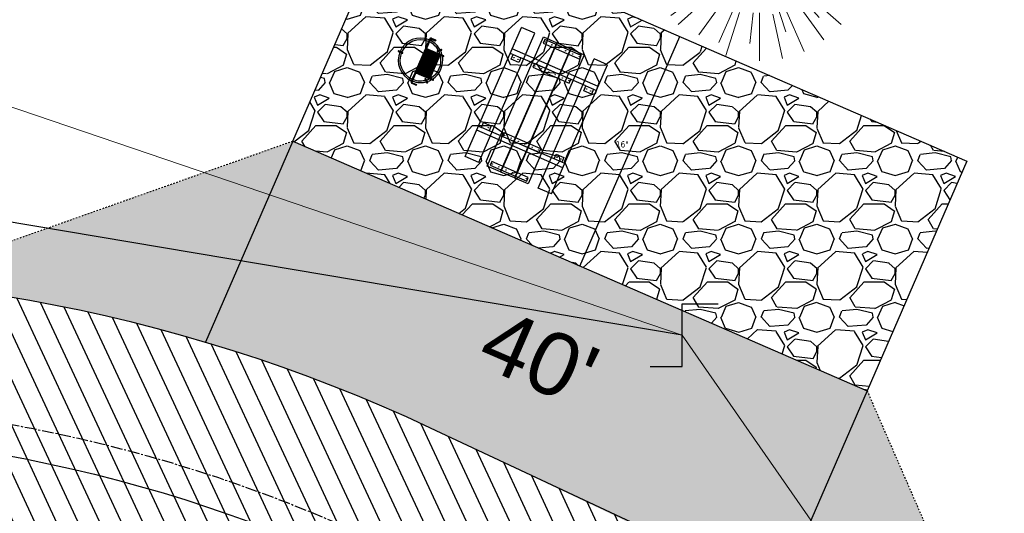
# Model space of a CAD drawing. Header units: feet. Extents: x 1133447 to 1140710, y 647622 to 649877.
# Tile 65 of 84: x 1134904 to 1134967, y 649273 to 649304. Entities that reach past the tile are written whole.
import ezdxf
from ezdxf.lldxf.tags import DXFTag

# ---------------------------------------------------------------- set-up
doc = ezdxf.new("R2010")
doc.units = ezdxf.units.FT
doc.header["$MEASUREMENT"] = 0
doc.linetypes.add('CENTER2', pattern=[1.125, 0.75, -0.125, 0.125, -0.125])
doc.linetypes.add('RAD', pattern=[0.13, 0.08, -0.05])
for name, color, linetype, lineweight in [('-ANGLE-IRON', 8, 'Continuous', 25), ('V-SITE-VEGE', 8, 'Continuous', 18), ('V-SITE-VEGE-TEXT', 8, 'Continuous', 18), ('V-UTIL-WATR-LINE', 8, 'WATER', 15)]:
    doc.layers.add(name, color=color, linetype=linetype, lineweight=lineweight)
for name, color, linetype in [('-BOLTS-LAGS-SCREWS', 7, 'Continuous'), ('-CONCRETE', 9, 'Continuous'), ('-HARDWARE', 7, 'Continuous'), ('-TIMBER', 5, 'Continuous'), ('C-CAMPSITE-PADS', 6, 'Continuous'), ('C-PRKG-ASPH', 8, 'Continuous'), ('C-PRKG-GRVL', 8, 'Continuous'), ('C-ROAD-ASPHALT', 1, 'Continuous'), ('C-ROAD-CNTR', 1, 'CENTER2'), ('C-ROAD-GRVL', 1, 'RAD'), ('C-SWLK-GRVL-PATT', 8, 'Continuous'), ('C-UTIL-WATER-MEP', 7, 'WATER (.5x)'), ('G-XREF', 7, 'Continuous'), ('V-UTIL-WATR-STRC', 8, 'Continuous')]:
    doc.layers.add(name, color=color, linetype=linetype)
doc.styles.add('Arial', font='arial.ttf')
doc.styles.add('SEI-Dim & Leader', font='tahoma.ttf')
doc.styles.get("Standard").update_dxf_attribs({"font": 'arial.ttf'})
tags = doc.linetypes.add('WATER', pattern='A,1.5,-0.2,["W",Standard,S=0.08,R=0,X=-0.1,Y=-0.04],-0.05', length=1.75).pattern_tags.tags
tags[6] = DXFTag(74, 10)
tags = doc.linetypes.add('WATER (.5x)', pattern='A,0.75,-0.2,["W",Standard,S=0.08,R=0,X=-0.1,Y=-0.04],-0.05', length=1).pattern_tags.tags
tags[6] = DXFTag(74, 10)

# ---------------------------------------------------------------- blocks, each defined once
blk = doc.blocks.new('V-SITE-VEGE-Coniferious Tree 2')
at = {"color": 0, "linetype": 'ByBlock'}
for p, q in [((-0.0003172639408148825, 0.0025937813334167), (-0.05229705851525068, 0.4972664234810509)), ((-3.601054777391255e-05, 0.2219193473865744), (-3.601054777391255e-05, 0.5000060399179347)), ((0.02890183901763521, 0.2753366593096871), (0.05222503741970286, 0.4972664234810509)), ((-0.06264093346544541, 0.1926377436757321), (-0.1545378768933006, 0.4755369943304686)), ((-0.0574950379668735, 0.2703678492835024), (-0.1039851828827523, 0.4890788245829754)), ((0.0571938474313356, 0.2692740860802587), (0.1039131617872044, 0.4890788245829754)), ((-0.07913071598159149, 0.1088658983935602), (-0.2939353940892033, 0.4045257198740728)), ((-0.1460065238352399, 0.2528363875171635), (-0.2500390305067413, 0.4330260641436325)), ((0.06850648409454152, 0.2109817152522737), (0.1382469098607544, 0.425630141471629)), ((0.139142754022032, 0.2410654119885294), (0.2499670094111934, 0.4330260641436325)), ((0.1868724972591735, 0.2572635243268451), (0.2938633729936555, 0.4045257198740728)), ((-0.1756943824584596, 0.1950752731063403), (-0.3346129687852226, 0.3715878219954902)), ((0.09777767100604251, 0.108636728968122), (0.3345409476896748, 0.3715878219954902)), ((-0.2201011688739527, 0.1598873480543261), (-0.4045617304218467, 0.2938993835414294)), ((0.1919663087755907, 0.1728666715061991), (0.3115823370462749, 0.2805763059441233)), ((-0.2844040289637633, 0.1641894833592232), (-0.393144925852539, 0.2269610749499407)), ((0.2487690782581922, 0.143647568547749), (0.4329900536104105, 0.2500030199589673)), ((0.2658942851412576, 0.1183972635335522), (0.4567507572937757, 0.2033670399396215)), ((-0.0009318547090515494, -0.0006770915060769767), (0.2349564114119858, 0.1707208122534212)), ((-0.2961437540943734, 0.06292784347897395), (-0.4891148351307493, 0.1039491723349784)), ((-0.01992166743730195, 0.008854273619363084), (-0.2318825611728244, 0.1032199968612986)), ((-0.3060292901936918, 0.03215663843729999), (-0.4973024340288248, 0.05226104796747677)), ((0.173080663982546, 0.01818771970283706), (0.497230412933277, 0.05226104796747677)), ((0.2872695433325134, 0.06106323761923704), (0.3884790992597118, 0.08257391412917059)), ((0.3024988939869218, 0), (0.4999700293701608, 0)), ((-0.2182782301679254, -0.02292736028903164), (-0.4973024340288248, -0.05226104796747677)), ((-0.02300503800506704, -0.02554197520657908), (-0.2137781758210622, -0.2373882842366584)), ((0.01849546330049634, -0.008260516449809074), (0.2719985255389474, -0.1211160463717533)), ((-0.302185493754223, -0.0642195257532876), (-0.4891148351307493, -0.1039491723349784)), ((0.2936342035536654, -0.06241742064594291), (0.4274066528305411, -0.09084484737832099)), ((-0.2881436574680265, -0.1282723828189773), (-0.4568227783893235, -0.2033670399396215)), ((-0.1320480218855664, -0.1188660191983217), (-0.3716238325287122, -0.3345769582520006)), ((0.1143820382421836, -0.1271057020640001), (0.2718110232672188, -0.301920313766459)), ((0.2891445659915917, -0.09395946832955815), (0.4755009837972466, -0.1545018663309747)), ((0.04781873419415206, -0.1473038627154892), (0.1192466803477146, -0.3671294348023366)), ((0.2555295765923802, -0.1475434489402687), (0.4329900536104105, -0.2500030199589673)), ((-0.254528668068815, -0.1848980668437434), (-0.4045617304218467, -0.2938993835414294)), ((0.2253521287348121, -0.2029399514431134), (0.3715518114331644, -0.3345769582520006)), ((-0.1842986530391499, -0.2536176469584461), (-0.2766747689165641, -0.3807650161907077)), ((0.1131111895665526, -0.2541280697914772), (0.2033310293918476, -0.4567867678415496)), ((0.1688618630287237, -0.2324611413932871), (0.2938633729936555, -0.4045257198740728)), ((-0.1213812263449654, -0.2725449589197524), (-0.1855903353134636, -0.4167758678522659)), ((-0.09098502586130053, -0.2799408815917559), (-0.1545378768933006, -0.4755369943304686)), ((-0.02966136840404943, -0.2817638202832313), (-0.04434904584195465, -0.4216092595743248)), ((-3.601054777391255e-05, -0.2817638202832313), (-3.601054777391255e-05, -0.5000060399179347)), ((0.06104806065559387, -0.2873055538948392), (0.1039131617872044, -0.4890788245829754))]:
    blk.add_line(p, q, dxfattribs=at)
blk.add_circle((-3.601054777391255e-05, 0), 0.02083358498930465)
blk = doc.blocks.new('V-UTIL-WATR-Valve')
for p, q in [((0, 0.04837457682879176), (0.05558972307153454, 0.04837457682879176)), ((0, -0.04837457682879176), (0, 0.04837457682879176)), ((-0.04938513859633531, -0.04837457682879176), (0, -0.04837457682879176))]:
    blk.add_line(p, q)
blk = doc.blocks.new('*U981', base_point=(1134946.432, 649283.888))
at = {"xscale": 41.34403091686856, "yscale": 41.34403091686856, "zscale": 41.34403091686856}
blk.add_blockref('V-UTIL-WATR-Valve', (1134946.432, 649283.888), dxfattribs=at)
blk = doc.blocks.new('*U1033', base_point=(1134946.432, 649283.888))
at = {"xscale": 41.34403091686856, "yscale": 41.34403091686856, "zscale": 41.34403091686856}
blk.add_blockref('V-UTIL-WATR-Valve', (1134946.432, 649283.888), dxfattribs=at)
blk = doc.blocks.new('C_XBASE-PACTOLA_02403811')
at = {"layer": 'V-UTIL-WATR-LINE', "flags": 128}
blk.add_lwpolyline([(1134761.95443283, 649228.2074229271), (1134757.132970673, 649236.1055957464), (1134809.021527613, 649267.7768648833, -0.09855839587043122), (1134890.656012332, 649302.8580677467), (1134946.432, 649283.888)], format="xyb", dxfattribs=at)
blk.add_lwpolyline([(1134946.432, 649283.888), (1135074.541151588, 649099.5990538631), (1135109.755, 649053.73), (1135113.62, 649049.674), (1135081.394236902, 648993.5410676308), (1135100.461075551, 648963.8033200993), (1135008.674239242, 648766.4398010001)], dxfattribs=at)
at = {"layer": 'V-UTIL-WATR-STRC', "flags": 128}
blk.add_lwpolyline([(1134946.432, 649283.888), (1134888.361, 649293.658)], dxfattribs=at)
at = {"layer": 'V-SITE-VEGE', "xscale": 13.99983088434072, "yscale": 13.99983088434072, "zscale": 13.99983088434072}
blk.add_blockref('V-SITE-VEGE-Coniferious Tree 2', (1134951.371, 649308.416), dxfattribs=at)
at = {"layer": 'V-UTIL-WATR-STRC'}
for name in ['*U981', '*U1033']:
    blk.add_blockref(name, (1134946.432, 649283.888), dxfattribs=at)
at = {"layer": 'V-UTIL-WATR-STRC', "xscale": 41.34403091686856, "yscale": 41.34403091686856, "zscale": 41.34403091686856}
blk.add_blockref('V-UTIL-WATR-Valve', (1134946.432, 649283.888), dxfattribs=at)
at = {"layer": 'V-SITE-VEGE-TEXT', "insert": (1134942.192083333, 649295.87), "char_height": 0.4, "attachment_point": 7, "style": 'SEI-Dim & Leader'}
blk.add_mtext('16"', dxfattribs=at)
blk = doc.blocks.new('10FT_Precast Table')
at = {"layer": '-ANGLE-IRON'}
for p, q in [((-28.53399626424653, 27.12499979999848), (-28.53399626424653, 33.62500020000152)), ((-28.53399626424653, 33.62500020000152), (-24.53403626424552, 33.62500020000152)), ((-24.53403626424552, 33.62500020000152), (-24.53403626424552, 27.12499979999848)), ((28.46604333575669, 27.12499979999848), (28.46604333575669, 33.62500020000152)), ((28.46604333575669, 33.62500020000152), (32.4660033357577, 33.62500020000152)), ((32.4660033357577, 33.62500020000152), (32.4660033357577, 27.12499979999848)), ((-24.53403626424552, 27.12499979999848), (-28.53399626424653, 27.12499979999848)), ((32.4660033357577, 27.12499979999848), (28.46604333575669, 27.12499979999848)), ((-49.49999999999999, 15.84066587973), (-52.49999999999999, 15.84066587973)), ((-52.49999999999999, 15.84066587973), (-52.49999999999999, -14.65933416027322)), ((-49.49999999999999, -14.65933416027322), (-49.49999999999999, 15.84066587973)), ((-25.53399626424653, 15.8406658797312), (-28.53399626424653, 15.8406658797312)), ((-28.53399626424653, 15.8406658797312), (-28.53399626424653, -14.65933416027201)), ((-25.53399626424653, -14.65933416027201), (-25.53399626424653, 15.8406658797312)), ((32.4660033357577, 15.84066587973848), (29.4660033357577, 15.84066587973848)), ((29.4660033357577, 15.84066587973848), (29.4660033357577, -14.65933416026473)), ((32.4660033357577, -14.65933416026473), (32.4660033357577, 15.84066587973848)), ((52.50000000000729, 15.8406658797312), (49.50000000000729, 15.8406658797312)), ((49.50000000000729, 15.8406658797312), (49.50000000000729, -14.65933416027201)), ((52.50000000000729, -14.65933416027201), (52.50000000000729, 15.8406658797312)), ((-52.49999999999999, -14.65933416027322), (-49.49999999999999, -14.65933416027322)), ((-28.53399626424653, -14.65933416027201), (-25.53399626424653, -14.65933416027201)), ((29.4660033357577, -14.65933416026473), (32.4660033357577, -14.65933416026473)), ((49.50000000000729, -14.65933416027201), (52.50000000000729, -14.65933416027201)), ((-28.53399626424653, -33.62500019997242), (-28.53399626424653, -27.12499979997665)), ((-28.53399626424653, -27.12499979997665), (-24.53403626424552, -27.12499979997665)), ((-24.53403626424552, -27.12499979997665), (-24.53403626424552, -33.62500019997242)), ((28.46604333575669, -33.62500019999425), (28.46604333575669, -27.1249997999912)), ((28.46604333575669, -27.1249997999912), (32.4660033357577, -27.1249997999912)), ((32.4660033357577, -27.1249997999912), (32.4660033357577, -33.62500019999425)), ((-24.53403626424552, -33.62500019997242), (-28.53399626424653, -33.62500019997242)), ((32.4660033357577, -33.62500019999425), (28.46604333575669, -33.62500019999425))]:
    blk.add_line(p, q, dxfattribs=at)
at = {"layer": '-BOLTS-LAGS-SCREWS'}
for centre in [(-26.53401626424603, 32.12500020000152), (30.46602333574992, 32.12500020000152), (-26.53401626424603, 28.62499979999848), (30.46602333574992, 28.62499979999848), (-50.99999999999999, 14.84066987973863), (-50.99999999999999, 9.340670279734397), (-27.03399626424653, 14.84066987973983), (-27.03399626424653, 9.340670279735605), (30.9660033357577, 14.84066987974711), (30.9660033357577, 9.34067027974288), (51.00000000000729, 14.84066987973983), (51.00000000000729, 9.340670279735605), (-50.99999999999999, 3.340670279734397), (-27.03399626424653, 3.340670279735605), (30.9660033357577, 3.340670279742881), (51.00000000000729, 3.340670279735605), (-50.99999999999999, -2.159338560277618), (-27.03399626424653, -2.15933856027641), (30.9660033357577, -2.159338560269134), (51.00000000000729, -2.15933856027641), (-50.99999999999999, -8.159338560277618), (-50.99999999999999, -13.65933816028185), (-27.03399626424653, -8.15933856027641), (-27.03399626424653, -13.65933816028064), (30.9660033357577, -8.159338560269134), (30.9660033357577, -13.65933816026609), (51.00000000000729, -8.15933856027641), (51.00000000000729, -13.65933816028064), (-26.53401626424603, -28.62499979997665), (30.46602333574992, -28.6249997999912), (-26.53401626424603, -32.12500019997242), (30.46602333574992, -32.12500019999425)]:
    blk.add_circle(centre, 0.15625000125, dxfattribs=at)
at = {"layer": '-CONCRETE'}
for p, q in [((-32.03399630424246, -35.99999999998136), (-32.03399630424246, 35.99999999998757)), ((-28.53399626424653, 35.99999999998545), (-28.53399626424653, 33.62500020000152)), ((32.4660033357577, 36), (32.4660033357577, 33.62500020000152)), ((35.96600337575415, -35.99999999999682), (35.96600337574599, 35.99999999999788)), ((-28.53399626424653, -27.12499979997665), (-28.53399626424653, 27.12499979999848)), ((32.4660033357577, -27.1249997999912), (32.4660033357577, 27.12499979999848)), ((-28.53399626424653, -35.99999999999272), (-28.53399626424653, -33.62500019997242)), ((32.4660033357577, -33.62500019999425), (32.4660033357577, -36))]:
    blk.add_line(p, q, dxfattribs=at)
at = {"layer": '-TIMBER'}
for p, q in [((-53.99999999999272, 24.74999999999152), (-54, 35.99999999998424)), ((-54, 35.99999999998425), (54, 36.0000000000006)), ((54.00000000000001, 24.75000000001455), (54.00000000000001, 36)), ((-54, 24.74999999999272), (53.99999999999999, 24.74999999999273)), ((-53.99999999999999, 6.465667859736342), (-53.99999999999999, 17.71566785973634)), ((-53.99999999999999, 17.71566785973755), (54, 17.71566785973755)), ((54.00000000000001, 17.71566785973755), (54.00000000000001, 6.46566785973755)), ((-53.99999999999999, 6.46566785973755), (54, 6.46566785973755)), ((-53.99999999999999, -5.034336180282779), (-53.99999999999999, 6.215667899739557)), ((-53.99999999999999, 6.215667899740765), (54, 6.215667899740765)), ((54.00000000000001, 6.215667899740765), (54.00000000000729, -5.034336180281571)), ((54.00000000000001, -5.034336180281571), (-53.99999999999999, -5.034336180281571)), ((-53.99999999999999, -16.53433614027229), (-53.99999999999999, -5.28433614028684)), ((54.00000000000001, -5.284336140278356), (-53.99999999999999, -5.284336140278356)), ((54.00000000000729, -5.28433614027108), (54.00000000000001, -16.53433614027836)), ((54.00000000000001, -16.53433614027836), (-53.99999999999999, -16.53433614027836)), ((-54, -35.99999999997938), (-53.99999999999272, -24.74999999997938)), ((-54, -24.74999999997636), (53.99999999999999, -24.75000000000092)), ((54.00000000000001, -36), (54.00000000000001, -24.75)), ((-54, -35.99999999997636), (53.99999999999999, -36.00000000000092))]:
    blk.add_line(p, q, dxfattribs=at)
blk = doc.blocks.new('*X439')
at = {"color": 0}
for p, q in [((146.0622026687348, 353.5980429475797), (146.1426743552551, 353.6785146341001)), ((146.0622026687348, 352.8909361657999), (146.8122026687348, 353.6409361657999)), ((146.0622026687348, 352.5373827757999), (146.8122026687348, 353.2873827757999)), ((146.0622026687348, 351.8302759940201), (146.8122026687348, 352.5802759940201)), ((146.0622026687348, 351.4767226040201), (146.8122026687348, 352.2267226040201)), ((146.0622026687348, 350.7696158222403), (146.8122026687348, 351.5196158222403)), ((146.3246548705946, 350.6785146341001), (146.8122026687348, 351.1660624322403))]:
    blk.add_line(p, q, dxfattribs=at)
blk = doc.blocks.new('Pilot Rocks FS-30_18_PA')
at = {"layer": '-HARDWARE'}
for p, q in [((-8.817777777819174, 0.04421580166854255), (-17.86666666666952, 0.04421580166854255)), ((-17.86666666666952, 0.04421580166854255), (-12.77892653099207, 0.04421580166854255)), ((-10.20000000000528, 0.04421580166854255), (10.19999999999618, 0.04421580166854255)), ((8.817777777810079, 0.04421580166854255), (17.86666666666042, 0.04421580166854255)), ((12.77892653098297, 0.04421580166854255), (17.86666666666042, 0.04421580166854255)), ((-18.93333333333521, -4.555784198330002), (-18.93333333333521, -1.355784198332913)), ((-18.93333333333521, -1.355784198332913), (-18.86666666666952, -1.355784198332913)), ((-18.86666666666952, -1.355784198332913), (-18.86666666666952, -0.9557841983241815)), ((-18.86666666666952, -1.355784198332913), (-18.86666666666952, -0.9557841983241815)), ((-18.20000000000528, -1.355784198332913), (-18.20000000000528, -0.9557841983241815)), ((-18.20000000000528, -0.9557841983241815), (-18.20000000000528, -1.355784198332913)), ((-18.20000000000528, -1.355784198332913), (-18.13333333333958, -1.355784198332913)), ((-18.13333333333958, -1.355784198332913), (-18.13333333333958, -4.555784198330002)), ((-8.817777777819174, -0.6224508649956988), (-17.86666666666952, -0.6224508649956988)), ((-13.33940419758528, -0.6224508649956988), (-17.86666666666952, -0.6224508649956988)), ((-10.20000000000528, -0.6224508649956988), (10.19999999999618, -0.6224508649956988)), ((-10.20000000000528, -0.6224508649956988), (-10.20000000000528, -11.31238912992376)), ((-9.533333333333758, -0.6224508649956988), (-9.533333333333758, -11.31238912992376)), ((-8.817777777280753, -0.6224508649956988), (-8.817777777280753, -11.64572246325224)), ((-8.284444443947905, -0.6224508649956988), (-8.284444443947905, -11.64572246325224)), ((-7.502222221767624, -0.6224508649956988), (-7.502222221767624, -11.64572246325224)), ((-6.9688888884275, -0.6224508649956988), (-6.9688888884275, -11.64572246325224)), ((-6.18666666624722, -0.6224508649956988), (-6.18666666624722, -11.64572246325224)), ((-5.653333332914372, -0.6224508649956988), (-5.653333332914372, -11.64572246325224)), ((-4.871111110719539, -0.6224508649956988), (-4.871111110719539, -11.64572246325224)), ((-4.337777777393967, -0.6224508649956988), (-4.337777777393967, -11.64572246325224)), ((-3.555555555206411, -0.6224508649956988), (-3.555555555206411, -11.64572246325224)), ((-3.022222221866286, -0.6224508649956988), (-3.022222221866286, -11.64572246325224)), ((-2.23999999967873, -0.6224508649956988), (-2.23999999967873, -11.64572246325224)), ((-1.706666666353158, -0.6224508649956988), (-1.706666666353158, -11.64572246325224)), ((-0.9244444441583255, -0.6224508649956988), (-0.9244444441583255, -11.64572246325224)), ((-0.3911111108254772, -0.6224508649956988), (-0.3911111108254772, -11.64572246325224)), ((0.3911111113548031, -0.6224508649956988), (0.3911111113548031, -11.64572246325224)), ((0.9244444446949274, -0.6224508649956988), (0.9244444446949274, -11.64572246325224)), ((1.706666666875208, -0.6224508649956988), (1.706666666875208, -11.64572246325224)), ((2.240000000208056, -0.6224508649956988), (2.240000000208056, -11.64572246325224)), ((3.022222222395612, -0.6224508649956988), (3.022222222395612, -11.64572246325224)), ((3.555555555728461, -0.6224508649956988), (3.555555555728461, -11.64572246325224)), ((4.337777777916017, -0.6224508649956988), (4.337777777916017, -11.64572246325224)), ((4.871111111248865, -0.6224508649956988), (4.871111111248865, -11.64572246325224)), ((5.653333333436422, -0.6224508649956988), (5.653333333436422, -11.64572246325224)), ((6.18666666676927, -0.6224508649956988), (6.18666666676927, -11.64572246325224)), ((6.968888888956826, -0.6224508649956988), (6.968888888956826, -11.64572246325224)), ((7.502222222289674, -0.6224508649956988), (7.502222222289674, -11.64572246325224)), ((8.28444444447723, -0.6224508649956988), (8.28444444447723, -11.64572246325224)), ((8.817777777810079, -0.6224508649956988), (8.817777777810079, -11.64572246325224)), ((17.86666666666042, -0.6224508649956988), (8.817777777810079, -0.6224508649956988)), ((9.533333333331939, -0.6224508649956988), (9.533333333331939, -11.31238912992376)), ((10.19999999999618, -0.6224508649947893), (10.19999999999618, -11.31238912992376)), ((18.13333333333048, -4.555784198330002), (18.13333333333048, -1.355784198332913)), ((18.13333333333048, -1.355784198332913), (18.19999999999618, -1.355784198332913)), ((18.93333333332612, -4.555784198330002), (18.13333333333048, -4.555784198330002)), ((18.19999999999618, -1.355784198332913), (18.19999999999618, -0.9557841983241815)), ((18.19999999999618, -1.355784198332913), (18.19999999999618, -0.9557841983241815)), ((18.86666666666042, -1.355784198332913), (18.86666666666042, -0.9557841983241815)), ((18.86666666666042, -0.9557841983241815), (18.86666666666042, -1.355784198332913)), ((18.86666666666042, -1.355784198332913), (18.93333333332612, -1.355784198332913)), ((18.93333333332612, -1.355784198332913), (18.93333333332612, -4.555784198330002)), ((-10.20000000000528, -11.31238912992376), (-10.20000000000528, -14.84572246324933)), ((-10.20000000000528, -13.68324198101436), (-10.20000000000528, -14.84572246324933)), ((-9.533333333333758, -11.31238912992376), (-9.533333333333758, -14.84572246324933)), ((-9.533333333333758, -11.64572246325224), (9.533333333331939, -11.64572246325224)), ((-9.533333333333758, -12.31238912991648), (9.533333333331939, -12.31238912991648)), ((-9.533333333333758, -14.84572246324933), (-9.533333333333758, -14.47618734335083)), ((9.533333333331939, -11.31238912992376), (9.533333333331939, -14.84572246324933)), ((9.533333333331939, -14.47618734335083), (9.533333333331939, -14.84572246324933)), ((10.19999999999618, -11.31238912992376), (10.19999999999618, -14.84572246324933)), ((10.19999999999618, -14.84572246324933), (10.19999999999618, -13.68324198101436))]:
    blk.add_line(p, q, dxfattribs=at)
at = {"layer": '-HARDWARE', "flags": 128}
for points in [[(0.04426932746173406, 18.18944163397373, 1), (-0.6223972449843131, 18.18908719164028), (-0.6206959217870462, 14.98908764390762, 1), (0.04597065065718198, 14.98944208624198), (0.04426932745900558, 18.18944163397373)], [(-11.77825193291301, -8.933957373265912, -1), (-11.29140720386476, -9.3893985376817), (-13.47752479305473, -11.72625323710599, -1), (-13.96436952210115, -11.27081207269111), (-11.77825193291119, -8.93395737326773)], [(11.77825193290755, -8.933957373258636, 1), (11.29140720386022, -9.389398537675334), (13.47752479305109, -11.72625323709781, 1), (13.96436952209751, -11.27081207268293), (11.77825193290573, -8.933957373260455)]]:
    blk.add_lwpolyline(points, format="xyb", dxfattribs=at)
at = {"layer": '-HARDWARE'}
for points in [[(-18.93333333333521, -4.555784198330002), (-18.93333333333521, -1.355784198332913), (-18.13333333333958, -1.355784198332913), (-18.13333333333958, -4.555784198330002)], [(-7.502222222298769, -11.64572246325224), (-8.28444444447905, -11.64572246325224), (-8.28444444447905, -0.6224508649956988), (-7.502222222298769, -0.6224508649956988)], [(-6.186666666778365, -11.64572246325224), (-6.968888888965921, -11.64572246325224), (-6.968888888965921, -0.6224508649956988), (-6.186666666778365, -0.6224508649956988)], [(-4.87111111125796, -11.64572246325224), (-5.653333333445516, -11.64572246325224), (-5.653333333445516, -0.6224508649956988), (-4.87111111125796, -0.6224508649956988)], [(-3.555555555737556, -11.64572246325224), (-4.337777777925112, -11.64572246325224), (-4.337777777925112, -0.6224508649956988), (-3.555555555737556, -0.6224508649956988)], [(-2.240000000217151, -11.64572246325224), (-3.022222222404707, -11.64572246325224), (-3.022222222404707, -0.6224508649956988), (-2.240000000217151, -0.6224508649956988)], [(-0.9244444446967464, -11.64572246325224), (-1.706666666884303, -11.64572246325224), (-1.706666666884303, -0.6224508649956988), (-0.9244444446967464, -0.6224508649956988)], [(-0.3911111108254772, -11.64572246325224), (0.3911111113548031, -11.64572246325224), (0.3911111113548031, -0.6224508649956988), (-0.3911111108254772, -0.6224508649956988)], [(0.9244444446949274, -11.64572246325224), (1.706666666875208, -11.64572246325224), (1.706666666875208, -0.6224508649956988), (0.9244444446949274, -0.6224508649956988)], [(2.240000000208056, -11.64572246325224), (3.022222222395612, -11.64572246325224), (3.022222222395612, -0.6224508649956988), (2.240000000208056, -0.6224508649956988)], [(3.555555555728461, -11.64572246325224), (4.337777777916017, -11.64572246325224), (4.337777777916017, -0.6224508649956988), (3.555555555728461, -0.6224508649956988)], [(4.871111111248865, -11.64572246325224), (5.653333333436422, -11.64572246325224), (5.653333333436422, -0.6224508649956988), (4.871111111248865, -0.6224508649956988)], [(6.18666666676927, -11.64572246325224), (6.968888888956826, -11.64572246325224), (6.968888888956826, -0.6224508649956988), (6.18666666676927, -0.6224508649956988)], [(7.502222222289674, -11.64572246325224), (8.28444444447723, -11.64572246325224), (8.28444444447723, -0.6224508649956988), (7.502222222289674, -0.6224508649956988)], [(18.93333333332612, -4.555784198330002), (18.93333333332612, -1.355784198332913), (18.13333333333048, -1.355784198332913), (18.13333333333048, -4.555784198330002)]]:
    blk.add_lwpolyline(points, close=True, dxfattribs=at)
for centre, radius, start, end in [((0, 9.094947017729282e-13), 17.06666666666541, 0.1484403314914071, 179.8515596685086), ((0, 0), 15.73333333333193, 0.1610200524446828, 179.8389799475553), ((-17.86666666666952, -0.9557841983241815), 1, 90, 180), ((-17.86666666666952, -0.9557841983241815), 1, 90, 180), ((17.86666666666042, -0.9557841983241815), 1, 0, 90), ((17.86666666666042, -0.9557841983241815), 1, 0, 90), ((-17.86666666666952, -0.9557841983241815), 0.3333333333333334, 90, 180), ((-17.86666666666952, -0.9557841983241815), 0.3333333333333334, 90, 180), ((0, 9.094947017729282e-13), 17.06666666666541, 182.0901397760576, 220.7490543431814), ((0, 0), 15.73333333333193, 182.2673591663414, 220.2247561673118), ((0, 0), 15.73333333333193, 319.7752438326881, 357.7326408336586), ((0, 9.094947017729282e-13), 17.06666666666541, 319.2509456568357, 357.9098602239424), ((17.86666666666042, -0.9557841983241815), 0.3333333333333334, 0, 90), ((17.86666666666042, -0.9557841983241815), 0.3333333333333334, 0, 90), ((-9.094947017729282e-13, 1.818989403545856e-12), 17.06666666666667, 220.7490543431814, 233.2977773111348), ((-9.094947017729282e-13, 1.818989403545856e-12), 15.73333333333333, 220.2247561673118, 229.5860659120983), ((-9.866666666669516, -11.64572246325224), 0.3333333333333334, 0, 180), ((-9.866666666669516, -14.84572246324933), 0.3333333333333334, 180, 0), ((-9.866666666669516, -14.84572246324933), 0.3333333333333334, 180, 0), ((-9.094947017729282e-13, 1.818989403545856e-12), 15.73333333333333, 232.7040475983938, 307.2959524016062), ((-9.094947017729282e-13, 1.818989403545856e-12), 17.06666666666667, 236.0413981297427, 303.9586018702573), ((9.866666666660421, -11.64572246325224), 0.3333333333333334, 0, 180), ((9.866666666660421, -14.84572246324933), 0.3333333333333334, 180, 0), ((9.866666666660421, -14.84572246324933), 0.3333333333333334, 180, 0), ((-9.094947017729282e-13, 1.818989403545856e-12), 15.73333333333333, 310.4139340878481, 319.7752438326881), ((-6.821210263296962e-11, 6.548361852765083e-11), 17.06666666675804, 306.7022226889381, 319.2509456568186)]:
    blk.add_arc(centre, radius, start, end, dxfattribs=at)
at = {"layer": '-HARDWARE', "rotation": 180}
for p, xscale, yscale, zscale in [((137.6663495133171, 372.583162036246), 1.066666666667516, 1.066666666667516, 1.066666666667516), ((-137.6663495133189, 372.583162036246), -1.066666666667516, 1.066666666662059, 1.066666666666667)]:
    blk.add_blockref('*X439', p, dxfattribs=dict(at, xscale=xscale, yscale=yscale, zscale=zscale))
blk = doc.blocks.new('C_PBASE-PACTOLA_02403811')
at = {"layer": 'C-CAMPSITE-PADS'}
for points in [[(1134921.550569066, 649296.2711010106), (1134927.926579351, 649310.9457898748), (1134964.613301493, 649295.0057641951), (1134958.237291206, 649280.3310753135)], [(1134921.550569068, 649296.2711010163), (1134958.237291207, 649280.3310753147)]]:
    blk.add_lwpolyline(points, dxfattribs=at)
at = {"layer": 'C-ROAD-ASPHALT'}
blk.add_lwpolyline([(1134969.657277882, 648753.0477392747), (1135036.873309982, 648902.1641641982, 0.009218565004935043), (1135044.254367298, 648919.3790657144), (1135101.509820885, 649060.0203951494, 0.04927264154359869), (1135107.544114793, 649080.3791714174), (1135113.245677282, 649110.0761826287, 0.3025232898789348), (1135079.742163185, 649189.7952543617), (1135017.583038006, 649231.0012923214, 0.03670103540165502), (1134952.658282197, 649267.4907225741), (1134930.361796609, 649277.95101182, 0.265468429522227), (1134828.518541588, 649269.7547374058), (1134807.494103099, 649255.3935736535, 0.04164346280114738), (1134780.654611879, 649233.5777859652), (1134706.829601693, 649162.5981949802, 0.05765878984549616)], format="xyb", dxfattribs=at)
at = {"layer": 'C-ROAD-CNTR', "flags": 128}
blk.add_lwpolyline([(1134682.815781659, 648422.2458494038), (1134669.21986276, 648425.8462855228, -0.1774687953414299), (1134620.150062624, 648460.1534391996), (1134616.502637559, 648465.3792168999, -0.1042089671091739), (1134576.197064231, 648560.2628234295), (1134558.554057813, 648650.0509356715, -0.01381007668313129), (1134553.979962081, 648677.2843639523), (1134544.902369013, 648742.2703875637, -0.09433329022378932), (1134550.434197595, 648854.3354307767), (1134558.997505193, 648889.7214101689, -0.1428635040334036), (1134712.374228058, 649156.8312964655), (1134786.199238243, 649227.8108874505, -0.04164346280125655), (1134812.006441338, 649248.7876063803), (1134833.030879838, 649263.1487701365, -0.2654684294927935), (1134926.96397912, 649270.7084407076), (1134949.260464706, 649260.2481514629, -0.03670103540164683), (1135013.162783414, 649224.3333579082), (1135075.321908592, 649183.1273199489, -0.3025232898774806), (1135105.389164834, 649111.5845632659), (1135099.687602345, 649081.8875520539, -0.04927264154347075), (1135094.100293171, 649063.036833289), (1135036.844839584, 648922.3955038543, -0.009218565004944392), (1135029.58001939, 648905.4517031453), (1134962.363987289, 648756.3352782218, -0.01915469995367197), (1134945.301367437, 648722.0511597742), (1134909.791676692, 648657.06607992, -0.111236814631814), (1134866.238656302, 648607.5744966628), (1134762.181369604, 648532.0907847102, 0.3229446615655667), (1134716.395894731, 648393.2215671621), (1134719.721086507, 648382.7059234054, -0.1714240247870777), (1134715.287797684, 648249.5554414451), (1134707.163513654, 648228.7837741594, -0.02272318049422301), (1134688.713657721, 648187.2766264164, 0.05045028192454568), (1134653.344169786, 648094.1277041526)], format="xyb", dxfattribs=at)
at = {"layer": 'C-ROAD-GRVL', "flags": 128}
for points in [[(1134921.550569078, 649296.2711010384), (1134896.16021348, 649287.2596585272)], [(1134958.237291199, 649280.3310753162), (1134966.823562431, 649260.5750029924)]]:
    blk.add_lwpolyline(points, dxfattribs=at)
at = {"layer": 'C-UTIL-WATER-MEP', "flags": 128}
blk.add_lwpolyline([(1134713.292159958, 648416.2441137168), (1134669.731849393, 648427.7796426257, -0.1774687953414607), (1134621.79009064, 648461.2981261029), (1134618.142665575, 648466.5239038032, -0.1042089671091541), (1134578.159536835, 648560.6484414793), (1134560.516530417, 648650.4365537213, -0.01381007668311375), (1134555.960731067, 648677.5610482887), (1134546.883138, 648742.5470719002, -0.09433329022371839), (1134552.378087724, 648853.8650148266), (1134560.941395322, 648889.2509942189, -0.1428635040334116), (1134713.760384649, 649155.3895718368), (1134787.585394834, 649226.3691628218, -0.04164346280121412), (1134813.134525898, 649247.1361145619), (1134834.158964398, 649261.4972783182, -0.2654684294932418), (1134926.114524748, 649268.8977979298), (1134948.411010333, 649258.437508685, -0.03670103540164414), (1135012.057719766, 649222.6663743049), (1135074.216844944, 649181.4603363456, -0.302523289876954), (1135103.425036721, 649111.961658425), (1135097.723474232, 649082.264647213, -0.04927264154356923), (1135092.247911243, 649063.7909428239), (1135034.992457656, 648923.1496133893, -0.009218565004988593), (1135027.756696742, 648906.273587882), (1134960.540664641, 648757.1571629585, -0.01915469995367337), (1134943.546295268, 648723.0101809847), (1134908.036604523, 648658.0251011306, -0.1112368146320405), (1134865.064291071, 648609.1934056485), (1134761.007004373, 648533.7096936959, 0.1574684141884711), (1134714.965670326, 648470.6755079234, 0.1574684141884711)], format="xyb", dxfattribs=at)
at = {"layer": 'Defpoints', "flags": 128}
for points in [[(1134939.893930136, 649288.3010881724), (1134946.269940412, 649302.9757770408)], [(1134921.550569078, 649296.2711010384), (1134915.971560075, 649283.4307482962)], [(1134958.237291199, 649280.3310753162), (1134952.658282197, 649267.4907225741)]]:
    blk.add_lwpolyline(points, dxfattribs=at)
at = {"layer": '-HARDWARE', "xscale": 0.08333333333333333, "yscale": 0.08333333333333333, "zscale": 0.08333333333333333, "rotation": 66.51552021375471}
blk.add_blockref('Pilot Rocks FS-30_18_PA', (1134929.711663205, 649301.4476864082), dxfattribs=at)
at = {"xscale": 0.08333333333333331, "yscale": 0.08333333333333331, "zscale": 0.08333333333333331, "rotation": 66.51552020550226}
blk.add_blockref('10FT_Precast Table', (1134937.120342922, 649298.2286867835), dxfattribs=at)
at = {"layer": 'C-CAMPSITE-PADS', "insert": (1134934.752729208, 649285.7426111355), "char_height": 3.999999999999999, "attachment_point": 1, "rotation": 336.5155201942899, "style": 'Arial'}
blk.add_mtext_dynamic_manual_height_columns("40'", width=0.8890231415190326, gutter_width=0.9999999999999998, heights=[0], dxfattribs=at)
blk = doc.blocks.new('C_PHTCH-PACTOLA_02403811')
at = {"layer": 'C-PRKG-ASPH'}
h = blk.add_hatch(dxfattribs=at)
h.set_pattern_fill('ANSI31', color=256, scale=10, angle=70)
h.set_pattern_definition([(115, (0, 0), (-1.132884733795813, -0.5282728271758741), [])])
edge = h.paths.add_edge_path(flags=16)
edge.add_arc((1135093.567290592, 648760.3570235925), 541.9999999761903, 143.5703577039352, 153.2664360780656, ccw=False)
edge.add_arc((1135093.567290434, 648760.3570237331), 541.9999997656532, 133.8742793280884, 143.5703577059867, ccw=False)
edge.add_line((1134717.918854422, 649151.0643979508), (1134791.743864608, 649222.0439889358))
edge.add_arc((1134924.814897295, 649083.6384245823), 191.9999999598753, 124.33581191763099, 133.8742793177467, ccw=False)
edge.add_line((1134816.518779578, 649242.1816391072), (1134837.543218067, 649256.5428028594))
edge.add_arc((1134886.614896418, 649184.7029087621), 87.00000000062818, 64.86660358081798, 124.33581191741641, ccw=False)
edge.add_line((1134923.566161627, 649263.4658695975), (1134945.862647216, 649253.0055803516))
edge.add_arc((1134736.896871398, 648807.5874571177), 491.9999999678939, 56.45911934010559, 64.86660355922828, ccw=False)
edge.add_line((1135008.742528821, 649217.6654234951), (1135070.901654, 649176.4593855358))
edge.add_arc((1135036.644680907, 649124.7828938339), 62.00000000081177, -10.868034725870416, 56.45911933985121, ccw=False)
edge.add_line((1135097.532652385, 649113.0929439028), (1135091.831089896, 649083.3959326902))
edge.add_arc((1135001.481196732, 649100.7423100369), 92.00000001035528, 337.8486329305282, 349.13196525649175, ccw=False)
edge.add_line((1135086.690765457, 649066.0532714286), (1135029.43531187, 648925.4119419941))
edge.add_arc((1134573.749357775, 649110.9228871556), 491.9999995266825, 335.73595333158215, 337.84863296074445, ccw=False)
edge.add_line((1135022.286728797, 648908.7392420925), (1134970.105907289, 648792.9779079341))
edge.add_line((1134970.105907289, 648792.9779079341), (1134955.070696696, 648759.622817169))
edge.add_arc((1134506.533324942, 648961.8064625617), 492.0000003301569, 331.3465562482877, 335.7359533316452, ccw=False)
edge.add_line((1134938.281078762, 648725.8872446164), (1134902.771388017, 648660.9021647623))
edge.add_arc((1134778.161263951, 648728.9926705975), 142.0000000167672, 305.95733191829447, 331.34655630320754, ccw=False)
edge.add_line((1134861.541195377, 648614.0501326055), (1134757.483908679, 648538.5664206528))
edge.add_arc((1134835.579196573, 648430.9089730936), 133.0000000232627, 125.9573319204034, 166.4171722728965)
edge.add_arc((1134672.277915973, 648470.363906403), 35.00000000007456, 244.10855969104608, 346.41717227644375, ccw=False)
edge.add_arc((1134691.461854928, 648509.9128519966), 78.95614352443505, 214.9055155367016, 244.1168481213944, ccw=False)
edge.add_line((1134626.710174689, 648464.732186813), (1134623.062749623, 648469.9579645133))
edge.add_arc((1134821.506139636, 648608.4650796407), 241.9999999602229, 191.1167612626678, 214.9138039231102, ccw=False)
edge.add_line((1134584.046954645, 648561.8052956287), (1134566.403948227, 648651.5934078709))
edge.add_arc((1135049.172208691, 648746.4554480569), 491.9999999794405, 187.9519260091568, 191.1167612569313, ccw=False)
edge.add_line((1134561.903038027, 648678.391101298), (1134552.825444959, 648743.3771249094))
edge.add_arc((1134842.017716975, 648783.7730382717), 292.0000000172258, 166.3961174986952, 187.9519260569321, ccw=False)
edge.add_line((1134558.209758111, 648852.4537669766), (1134566.77306571, 648887.8397463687))
edge.add_arc((1135093.567290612, 648760.357023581), 542.0000000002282, 158.0478401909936, 166.396117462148, ccw=False)
edge.add_arc((1135093.567290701, 648760.357023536), 542.0000000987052, 153.2664360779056, 158.0478401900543, ccw=False)
edge = h.paths.add_edge_path()
edge.add_line((1134664.934415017, 648091.0186503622), (1134641.753924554, 648097.236757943))
edge.add_arc((1135131.441785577, 647965.8792352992), 506.9999999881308, 154.1154939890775, 164.9840567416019, ccw=False)
edge.add_arc((1135131.44177555, 647965.8792402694), 506.9999887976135, 153.4314984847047, 154.115493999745, ccw=False)
edge.add_arc((1134241.513528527, 648410.9103548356), 488.0000000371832, 333.4314984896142, 338.6383717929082)
edge.add_line((1134695.987914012, 648233.1548120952), (1134704.112198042, 648253.9264793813))
edge.add_arc((1134529.027803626, 648322.4060737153), 188.0000000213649, 338.6383717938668, 377.1954705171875)
edge.add_arc((1134651.306425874, 648360.2470375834), 60.00000000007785, 17.1954705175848, 74.97265706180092)
edge.add_line((1134666.863224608, 648418.1951696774), (1134661.500576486, 648419.8056636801))
edge.add_arc((1134691.489318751, 648509.9450223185), 94.99699278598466, 223.9418846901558, 251.5980721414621, ccw=False)
edge.add_arc((1134691.535842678, 648509.9839590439), 95.05751145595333, 214.9165962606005, 223.9393241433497, ccw=False)
edge.add_line((1134613.590003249, 648455.5746160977), (1134609.942525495, 648460.8004692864))
edge.add_arc((1134821.506139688, 648608.4650796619), 258.0000000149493, 191.1167612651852, 214.9138039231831, ccw=False)
edge.add_line((1134568.347173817, 648558.7203512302), (1134550.704167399, 648648.5084634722))
edge.add_arc((1135049.172208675, 648746.4554480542), 507.9999999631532, 187.9519260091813, 191.1167612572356, ccw=False)
edge.add_line((1134546.056886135, 648676.177626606), (1134536.979293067, 648741.163650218))
edge.add_arc((1134842.01771694, 648783.7730382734), 307.9999999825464, 166.3961174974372, 187.9519260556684, ccw=False)
edge.add_line((1134542.658637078, 648856.2170945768), (1134551.221944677, 648891.6030739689))
edge.add_arc((1135093.567290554, 648760.3570237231), 557.9999999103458, 163.9213237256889, 166.3961174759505, ccw=False)
edge.add_arc((1134538.177323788, 648920.4382053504), 19.99999999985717, 343.9213237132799, 402.7699397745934)
edge.add_line((1134552.859048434, 648934.0193305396), (1134533.446357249, 648955.005204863))
edge.add_arc((1135093.567290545, 648760.3570234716), 592.9783928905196, 146.0187423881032, 160.8370986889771, ccw=False)
edge.add_line((1134601.857481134, 649091.7855040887), (1134616.582948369, 649064.0343807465))
edge.add_arc((1134620.999668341, 649066.3780071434), 5.000000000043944, 207.9515834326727, 327.0740857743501)
edge.add_arc((1135093.567290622, 648760.3570235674), 558.0000000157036, 133.8742793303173, 147.0740857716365, ccw=False)
edge.add_line((1134706.829601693, 649162.5981949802), (1134780.654611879, 649233.5777859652))
edge.add_arc((1134924.814897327, 649083.6384245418), 208.0000000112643, 124.3358119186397, 133.8742793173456, ccw=False)
edge.add_line((1134807.494103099, 649255.3935736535), (1134828.518541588, 649269.7547374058))
edge.add_arc((1134886.614896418, 649184.7029087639), 102.9999999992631, 64.86660357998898, 124.33581191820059, ccw=False)
edge.add_line((1134930.361796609, 649277.9510118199), (1134952.658282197, 649267.4907225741))
edge.add_arc((1134736.896871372, 648807.5874570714), 508.0000000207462, 56.4591193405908, 64.86660355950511, ccw=False)
edge.add_line((1135017.583038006, 649231.0012923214), (1135079.742163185, 649189.7952543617))
edge.add_arc((1135036.644680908, 649124.782893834), 77.99999999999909, -10.868034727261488, 56.45911934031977, ccw=False)
edge.add_line((1135113.245677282, 649110.0761826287), (1135107.544114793, 649080.3791714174))
edge.add_arc((1135001.481196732, 649100.7423100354), 108.0000000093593, 337.84863293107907, 349.131965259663, ccw=False)
edge.add_line((1135101.509820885, 649060.0203951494), (1135044.254367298, 648919.3790657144))
edge.add_arc((1134573.749357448, 649110.9228872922), 507.9999998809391, 335.7359533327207, 337.84863295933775, ccw=False)
edge.add_line((1135036.873309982, 648902.1641641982), (1134969.657277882, 648753.0477392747))
edge.add_arc((1134506.53332524, 648961.8064624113), 507.9999999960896, 331.346556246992, 335.73595333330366, ccw=False)
edge.add_line((1134952.321656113, 648718.215074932), (1134916.811965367, 648653.2299950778))
edge.add_arc((1134778.161263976, 648728.9926705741), 157.9999999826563, 305.9573319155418, 331.3465563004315, ccw=False)
edge.add_line((1134870.936117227, 648601.0988607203), (1134766.878830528, 648525.6151487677))
edge.add_arc((1134835.579196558, 648430.9089731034), 117.0000000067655, 125.9573319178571, 162.264860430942)
edge.add_arc((1134752.713885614, 648457.4106757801), 29.99999999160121, 162.264860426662, 196.8024120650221)
edge.add_arc((1134835.579196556, 648430.9089731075), 113.0000000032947, 170.9217318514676, 197.5476736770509)
edge.add_line((1134727.837491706, 648396.8395581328), (1134731.162683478, 648386.3239143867))
edge.add_arc((1134529.027802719, 648322.4060734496), 212.0000009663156, 11.340079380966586, 17.54767372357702, ccw=False)
edge.add_arc((1134529.055568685, 648322.403813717), 211.9732215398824, -20.64909134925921, 11.342153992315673, ccw=False)
edge.add_arc((1134759.869013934, 648235.3149369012), 34.72371615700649, 159.1871917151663, 239.4135572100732)
edge.add_line((1134742.200276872, 648205.422593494), (1134709.513, 648185.696))
edge.add_line((1134709.513, 648185.696), (1134698.996135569, 648181.0065459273))
edge.add_arc((1135131.441785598, 647965.8792352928), 483.0000000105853, 153.5511843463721, 164.9840567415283)
at = {"layer": 'C-PRKG-GRVL'}
h = blk.add_hatch(dxfattribs=at)
h.set_pattern_fill('AR-SAND', color=256)
h.set_pattern_definition([(37.50000000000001, (0, 0), (-0.06299335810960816, 1.926823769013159), [0, -1.52, 0, -1.7, 0, -1.625]), (7.499999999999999, (0, 0), (1.769776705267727, 2.82214606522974), [0, -0.82, 0, -1.37, 0, -0.525]), (327.5, (-1.23, 0), (3.114141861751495, 0.005659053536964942), [0, -0.5, 0, -1.8, 0, -2.35]), (317.5, (-1.23, 0), (3.006126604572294, 0.8776755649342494), [0, -0.25, 0, -1.18, 0, -1.35])])
edge = h.paths.add_edge_path()
edge.add_line((1134896.16021348, 649287.2596585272), (1134921.550569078, 649296.2711010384))
edge.add_line((1134921.550569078, 649296.2711010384), (1134958.237291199, 649280.3310753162))
edge.add_line((1134958.237291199, 649280.3310753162), (1134966.823562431, 649260.5750029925))
edge.add_line((1134966.823562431, 649260.5750029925), (1134930.361796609, 649277.95101182))
edge.add_arc((1134886.614896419, 649184.7029087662), 102.9999999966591, 64.86660358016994, 84.6825994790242)
at = {"layer": 'C-SWLK-GRVL-PATT'}
h = blk.add_hatch(dxfattribs=at)
h.set_pattern_fill('GRAVEL', color=256, scale=5)
h.set_pattern_definition([(228.012787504, (3.6, 5), (-40.00000000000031, -45.00000000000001), [0.67268, -66.5954402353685]), (184.969740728, (3.15, 4.5), (59.99999999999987, 5.000000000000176), [1.15434, -114.27962380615]), (132.510447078, (2, 4.4), (50.00000000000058, -54.99999999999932), [0.8139400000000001, -80.5801629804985]), (267.273689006, (0.05, 3.15), (5.000000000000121, 100.0000000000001), [1.05119, -104.067790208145]), (292.833654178, (0, 2.1), (-24.99999999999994, 60.00000000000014), [1.030775, -102.0468656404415]), (357.273689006, (0.4, 1.15), (-100.0000000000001, 5.000000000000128), [1.05119, -104.067790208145]), (37.6942404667, (1.45, 1.1), (-64.99999999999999, -49.99999999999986), [1.390145, -137.62424274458]), (72.2553283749, (2.55, 1.95), (35.00000000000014, 110), [1.31244, -129.9316074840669]), (121.429565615, (2.95, 3.2), (-40.0000000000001, 64.99999999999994), [1.05475, -104.420365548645]), (175.236358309, (2.4, 4.1), (54.99999999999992, -5.00000000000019), [1.20416, -59.0038128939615]), (222.397437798, (1.2, 4.2), (-59.99999999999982, -54.99999999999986), [1.55724, -154.1668750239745]), (138.814074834, (5, 3.1), (-35.00000000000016, 30), [0.5315049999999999, -52.61922406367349]), (171.46923439, (4.600000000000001, 3.45), (64.99999999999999, -9.999999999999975), [1.011185, -100.107557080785]), (225, (3.6, 3.6), (-5.551115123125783e-16, -4.999999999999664), [0.707105, -6.3639628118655]), (203.198590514, (3.25, 4.2), (24.99999999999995, 9.999999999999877), [0.38079, -37.6980755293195]), (291.801409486, (2.9, 4.050000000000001), (-4.99999999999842, 15.00000000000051), [0.538515, -26.3873090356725]), (30.96375653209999, (3.1, 3.55), (15.00000000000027, 9.999999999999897), [0.874645, -28.2801144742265]), (161.565051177, (3.85, 4), (10.00000000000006, -4.999999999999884), [0.632455, -15.178933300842]), (16.389540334, (0, 4.050000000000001), (49.99999999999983, 15.00000000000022), [0.886, -87.714225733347]), (70.3461759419, (0.8500000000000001, 4.3), (-20.0000000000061, -55.00000000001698), [0.7433049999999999, -73.58703873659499]), (293.198590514, (3.85, 5), (-9.999999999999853, 24.99999999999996), [0.761575, -37.3172905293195]), (343.610459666, (4.149999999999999, 4.3), (-49.99999999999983, 15.00000000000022), [0.8859999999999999, -87.71422573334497]), (339.44395478, (0, 0.95), (-25.00000000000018, 10.00000000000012), [0.8543999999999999, -41.86561872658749]), (294.775140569, (0.8, 0.65), (-25.00000000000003, 55.00000000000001), [0.71589, -70.87321531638]), (66.8014094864, (3.9, 0), (9.999999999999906, 24.99999999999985), [0.761575, -37.3172905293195]), (17.3540246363, (4.2, 0.7000000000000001), (-64.99999999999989, -19.99999999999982), [0.838155, -82.97711807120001]), (69.44395478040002, (1.45, 0), (-10.00000000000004, -24.99999999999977), [0.4272, -42.29281872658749]), (101.309932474, (3.6, 0), (-4.999999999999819, 20.00000000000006), [0.25495, -25.240147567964]), (165.963756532, (3.55, 0.25), (14.99999999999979, -5.000000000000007), [1.030775, -19.5847531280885]), (186.009005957, (2.55, 0.5), (50.00000000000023, 4.999999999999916), [0.9552499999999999, -94.56961587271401]), (303.690067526, (3.1, 3.1), (-4.999999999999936, 9.999999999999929), [0.7211099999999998, -17.30664637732]), (353.157226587, (3.5, 2.5), (85.00000000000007, -10.00000000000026), [1.25897, -124.6378131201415]), (60.9453959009, (4.75, 2.35), (-19.99999999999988, -34.99999999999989), [0.51478, -50.963370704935]), (90, (5, 2.8), (-4.999999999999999, 5), [0.3, -4.699999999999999]), (120.256437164, (2.45, 0.65), (20.00000000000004, -35.00000000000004), [0.69462, -68.76759994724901]), (48.01278750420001, (2.1, 1.25), (40, 44.99999999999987), [1.34536, -65.92276023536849]), (0, (3, 2.25), (5, 5), [1.3, -3.7]), (325.3048464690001, (4.3, 2.25), (50.0000000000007, -34.99999999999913), [0.7905699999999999, -78.26637150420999]), (254.054604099, (4.95, 1.8), (-5.000000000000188, -20.00000000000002), [0.72801, -35.6725394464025]), (207.645975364, (4.75, 1.1), (-94.99999999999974, -50.00000000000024), [1.185325, -117.347370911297]), (175.42607874, (3.7, 0.55), (-64.99999999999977, 5.000000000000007), [1.253995, -124.1453670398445])])
h.paths.add_polyline_path([(1134921.550569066, 649296.2711010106), (1134927.926579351, 649310.9457898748), (1134964.613301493, 649295.0057641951), (1134958.237291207, 649280.3310753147)])

msp = doc.modelspace()

# ---------------------------------------------------------------- block references
at = {"layer": 'G-XREF'}
msp.add_blockref('C_XBASE-PACTOLA_02403811', (0, 0), dxfattribs=at)

# ---------------------------------------------------------------- next in the draw order: block references
for name in ['C_PBASE-PACTOLA_02403811', 'C_PHTCH-PACTOLA_02403811']:
    msp.add_blockref(name, (0, 0), dxfattribs=at)

doc.saveas('drawing.dxf')
